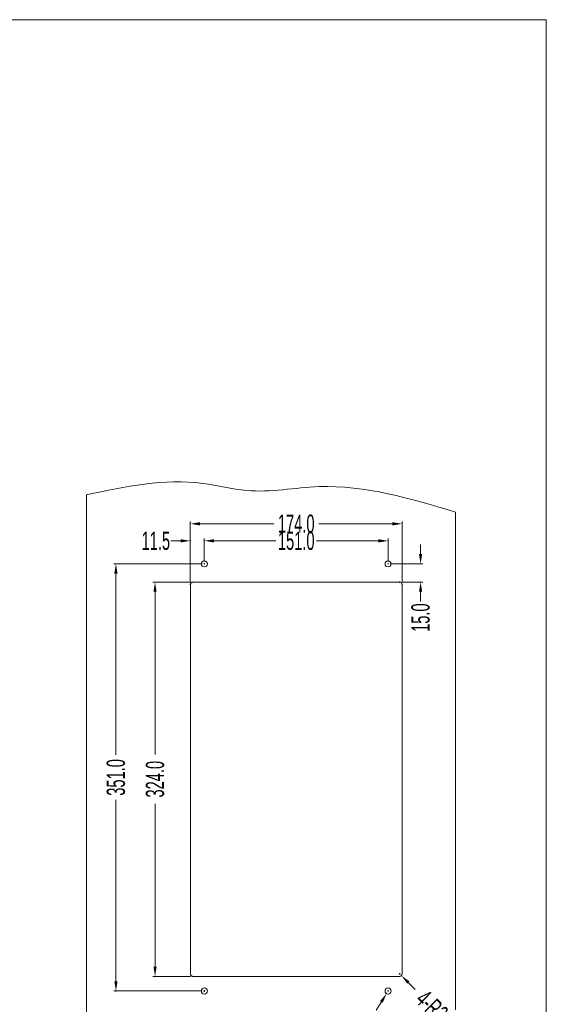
# Model space of a CAD drawing. Header units: millimetres. Extents: x -473 to 23648, y -382 to 1866.
# Tile 162 of 256: x 6679 to 7111, y 38 to 847. Entities that reach past the tile are written whole.
import ezdxf

# ---------------------------------------------------------------- set-up
doc = ezdxf.new("R2010")
doc.units = ezdxf.units.MM
doc.header["$LTSCALE"] = 80
doc.header["$PDMODE"] = 3
doc.header["$PDSIZE"] = 0.3
doc.layers.get('0').update_dxf_attribs({"linetype": 'CONTINUOUS'})
doc.styles.get("Standard").update_dxf_attribs({"font": 'technic_.ttf', "width": 0.7})
doc.dimstyles.get("Standard").update_dxf_attribs({"dimtxt": 3, "dimasz": 3, "dimexe": 0.18, "dimexo": 0.0625, "dimgap": 0.09, "dimtad": 1, "dimdsep": 46, "dimtxsty": 'Standard', "dimcen": 0.09, "dimadec": 0, "dimazin": 0, "dimtol": 1, "dimtp": 0.01, "dimtm": 0.01, "dimtfac": 1, "dimtofl": 0, "dimtmove": 0, "dimatfit": 3, "dimfxl": 1, "dimtolj": 1, "dimarcsym": 0})

# ---------------------------------------------------------------- blocks, each defined once
blk = doc.blocks.new('*D40')
at = {"color": 0, "lineweight": 0, "transparency": 16777216}
for p, q in [((6819.2, 385.1), (6788.2, 385.1)), ((6790, 377.1), (6790, 243.32)), ((6790, 69.1), (6790, 202.89)), ((6819.2, 61.1), (6788.2, 61.1))]:
    blk.add_line(p, q, dxfattribs=at)
for p in [(6821, 385.1), (6790, 61.1), (6821, 61.1)]:
    blk.add_point(p, dxfattribs=at)
for points in [[(6791.33, 377.1), (6788.67, 377.1), (6790, 385.1)], [(6788.67, 69.1), (6791.33, 69.1), (6790, 61.1)]]:
    blk.add_solid(points, dxfattribs=at)
at = {"color": 0, "lineweight": 0, "transparency": 16777216, "insert": (6790, 223.1), "char_height": 15, "attachment_point": 5, "rotation": 90}
blk.add_mtext('\\A1;324.0', dxfattribs=at)
blk = doc.blocks.new('*D46')
at = {"color": 0, "lineweight": 0, "transparency": 16777216}
for p, q in [((6828.7, 400.09), (6756.08, 400.09)), ((6757.88, 392.09), (6757.88, 243.05)), ((6757.88, 57.09), (6757.88, 206.12)), ((6828.7, 49.09), (6756.08, 49.09))]:
    blk.add_line(p, q, dxfattribs=at)
for p in [(6830.5, 400.09), (6757.88, 49.09), (6830.5, 49.09)]:
    blk.add_point(p, dxfattribs=at)
for points in [[(6759.21, 392.09), (6756.55, 392.09), (6757.88, 400.09)], [(6756.55, 57.09), (6759.21, 57.09), (6757.88, 49.09)]]:
    blk.add_solid(points, dxfattribs=at)
at = {"color": 0, "lineweight": 0, "transparency": 16777216, "insert": (6757.88, 224.59), "char_height": 15, "attachment_point": 5, "rotation": 90}
blk.add_mtext('\\A1;351.0', dxfattribs=at)
blk = doc.blocks.new('*D48')
at = {"color": 0, "lineweight": 0, "transparency": 16777216}
for p, q in [((6981, 49.09), (6982, 49.09)), ((6981.5, 48.59), (6981.5, 49.59)), ((6971.79, 33.35), (6975.99, 40.15))]:
    blk.add_line(p, q, dxfattribs=at)
for p in [(6982.82, 51.22), (6980.19, 46.96)]:
    blk.add_point(p, dxfattribs=at)
blk.add_solid([(6974.86, 40.85), (6977.12, 39.45), (6980.19, 46.96)], dxfattribs=at)
at = {"color": 0, "lineweight": 0, "transparency": 16777216, "insert": (6961.63, 16.89), "char_height": 15, "attachment_point": 5, "rotation": 58.31946}
blk.add_mtext('\\A1;4-M5', dxfattribs=at)
blk = doc.blocks.new('*D49')
at = {"color": 0, "lineweight": 0, "transparency": 16777216}
for p, q in [((6990.5, 63.1), (6991.5, 63.1)), ((6991, 62.6), (6991, 63.6)), ((7003.78, 50.42), (6998.1, 56.06))]:
    blk.add_line(p, q, dxfattribs=at)
for p in [(6991, 63.1), (6992.42, 61.69)]:
    blk.add_point(p, dxfattribs=at)
blk.add_solid([(6999.04, 57.01), (6997.16, 55.11), (6992.42, 61.69)], dxfattribs=at)
at = {"color": 0, "lineweight": 0, "transparency": 16777216, "insert": (7017.51, 36.8), "char_height": 15, "attachment_point": 5, "rotation": 315.22353}
blk.add_mtext('\\A1;4-R2', dxfattribs=at)
blk = doc.blocks.new('*D53')
at = {"color": 0, "lineweight": 0, "transparency": 16777216}
for p, q in [((6819, 384.9), (6819, 434.81)), ((6827, 433.01), (6887.54, 433.01)), ((6985, 433.01), (6924.47, 433.01)), ((6993, 384.9), (6993, 434.81))]:
    blk.add_line(p, q, dxfattribs=at)
for p in [(6993, 433.01), (6819, 383.1), (6993, 383.1)]:
    blk.add_point(p, dxfattribs=at)
for points in [[(6827, 434.34), (6827, 431.68), (6819, 433.01)], [(6985, 431.68), (6985, 434.34), (6993, 433.01)]]:
    blk.add_solid(points, dxfattribs=at)
at = {"color": 0, "lineweight": 0, "transparency": 16777216, "insert": (6906, 433.01), "char_height": 15, "attachment_point": 5}
blk.add_mtext('\\A1;174.0', dxfattribs=at)
blk = doc.blocks.new('*D54')
at = {"color": 0, "lineweight": 0, "transparency": 16777216}
for p, q in [((6830.5, 401.89), (6830.5, 420.79)), ((6981.5, 401.89), (6981.5, 420.79)), ((6838.5, 418.99), (6889.29, 418.99)), ((6973.5, 418.99), (6922.72, 418.99))]:
    blk.add_line(p, q, dxfattribs=at)
for p in [(6981.5, 418.99), (6830.5, 400.09), (6981.5, 400.09)]:
    blk.add_point(p, dxfattribs=at)
for points in [[(6838.5, 420.32), (6838.5, 417.66), (6830.5, 418.99)], [(6973.5, 417.66), (6973.5, 420.32), (6981.5, 418.99)]]:
    blk.add_solid(points, dxfattribs=at)
at = {"color": 0, "lineweight": 0, "transparency": 16777216, "insert": (6906, 418.99), "char_height": 15, "attachment_point": 5}
blk.add_mtext('\\A1;151.0', dxfattribs=at)
blk = doc.blocks.new('*D55')
at = {"color": 0, "lineweight": 0, "transparency": 16777216}
for p, q in [((6819, 420.79), (6819, 420.79)), ((6830.5, 420.79), (6830.5, 420.79)), ((6811, 418.99), (6803, 418.99)), ((6838.5, 418.99), (6846.5, 418.99))]:
    blk.add_line(p, q, dxfattribs=at)
for p in [(6819, 418.99), (6819, 418.99), (6830.5, 418.99)]:
    blk.add_point(p, dxfattribs=at)
for points in [[(6811, 417.66), (6811, 420.32), (6819, 418.99)], [(6838.5, 420.32), (6838.5, 417.66), (6830.5, 418.99)]]:
    blk.add_solid(points, dxfattribs=at)
at = {"color": 0, "lineweight": 0, "transparency": 16777216, "insert": (6790.66, 418.99), "char_height": 15, "attachment_point": 5}
blk.add_mtext('\\A1;11.5', dxfattribs=at)
blk = doc.blocks.new('*D56')
at = {"color": 0, "lineweight": 0, "transparency": 16777216}
for p, q in [((7008.19, 408.09), (7008.19, 416.09)), ((6983.3, 400.09), (7009.99, 400.09)), ((6992.8, 385.1), (7009.99, 385.1)), ((7008.19, 377.1), (7008.19, 369.1))]:
    blk.add_line(p, q, dxfattribs=at)
for p in [(6981.5, 400.09), (6991, 385.1), (7008.19, 385.1)]:
    blk.add_point(p, dxfattribs=at)
for points in [[(7006.86, 408.09), (7009.52, 408.09), (7008.19, 400.09)], [(7009.52, 377.1), (7006.86, 377.1), (7008.19, 385.1)]]:
    blk.add_solid(points, dxfattribs=at)
at = {"color": 0, "lineweight": 0, "transparency": 16777216, "insert": (7008.19, 355.89), "char_height": 15, "attachment_point": 5, "rotation": 90}
blk.add_mtext('\\A1;15.0', dxfattribs=at)

msp = doc.modelspace()

# ---------------------------------------------------------------- linework, layer by layer
at = {"lineweight": 0}
for p, q in [((7111.462, 847.262), (4683.85, 847.262)), ((7111.462, -382.445), (7111.462, 847.262)), ((6733.652, 456.76), (6733.652, 17.929)), ((7036.982, 442.554), (7036.982, 33.488)), ((6819.004, 383.103), (6819.004, 63.103)), ((6821.004, 385.103), (6991.004, 385.103)), ((6993.004, 383.103), (6993.004, 63.103)), ((6821.004, 61.103), (6991.004, 61.103))]:
    msp.add_line(p, q, dxfattribs=at)
for centre in [(6830.504, 400.089), (6981.504, 400.089), (6830.504, 49.089), (6981.504, 49.089)]:
    msp.add_circle(centre, 2.5, dxfattribs=at)
for centre, start, end in [((6821.004, 383.103), 90, 180), ((6991.004, 383.103), 0, 90), ((6821.004, 63.103), 180, 270), ((6991.004, 63.103), 270, 0)]:
    msp.add_arc(centre, 2, start, end, dxfattribs=at)
msp.add_spline([(6733.652, 456.76), (6829.367, 466.23), (6865.22, 460.349), (6924.748, 463.525), (7036.982, 442.554)], degree=3, dxfattribs=at)

# ---------------------------------------------------------------- dimensions: what is measured, and where the dimension line sits
at = {"color": 3, "lineweight": 0}
for base, p1, p2, picture, middle in [((6993.004, 433.011), (6819.004, 383.103), (6993.004, 383.103), '*D53', (6906.004, 433.011)), ((6819.004, 418.989), (6830.504, 418.989), (6819.004, 418.989), '*D55', (6790.664, 418.989)), ((6981.504, 418.989), (6830.504, 400.089), (6981.504, 400.089), '*D54', (6906.004, 418.989))]:
    dim = msp.add_linear_dim(base=base, p1=p1, p2=p2, dimstyle='Standard', override={"dimtxt": 15, "dimasz": 8, "dimexe": 1.8, "dimexo": 1.8, "dimtad": 0, "dimdec": 1, "dimzin": 0, "dimdsep": 0, "dimcen": 0.5, "dimtol": 0, "dimtdec": 4, "dimtzin": 0, "dimlwd": 0, "dimlwe": 0}, dxfattribs=at)
    dim.commit()
    dim.dimension.update_dxf_attribs({"geometry": picture, "text_midpoint": middle})
for base, p1, p2, picture, middle in [((7008.189, 385.103), (6981.504, 400.089), (6991.004, 385.103), '*D56', (7008.189, 355.888)), ((6757.881, 49.089), (6830.504, 400.089), (6830.504, 49.089), '*D46', (6757.881, 224.589))]:
    dim = msp.add_linear_dim(base=base, p1=p1, p2=p2, angle=90, dimstyle='Standard', override={"dimtxt": 15, "dimasz": 8, "dimexe": 1.8, "dimexo": 1.8, "dimtad": 0, "dimdec": 1, "dimzin": 0, "dimdsep": 0, "dimcen": 0.5, "dimtol": 0, "dimtdec": 4, "dimtzin": 0, "dimlwd": 0, "dimlwe": 0}, dxfattribs=at)
    dim.commit()
    dim.dimension.update_dxf_attribs({"geometry": picture, "text_midpoint": middle})
dim = msp.add_linear_dim(base=(6789.999, 61.103), p1=(6821.004, 385.103), p2=(6821.004, 61.103), angle=90, dimstyle='Standard', override={"dimtxt": 15, "dimasz": 8, "dimexe": 1.8, "dimexo": 1.8, "dimtad": 0, "dimdec": 1, "dimzin": 0, "dimdsep": 0, "dimcen": 0.5, "dimtol": 0, "dimtdec": 4, "dimtzin": 0, "dimlwd": 0, "dimlwe": 0}, dxfattribs=at)
dim.commit()
dim.dimension.update_dxf_attribs({"geometry": '*D40', "text_midpoint": (6789.999, 223.103), "dimtype": 160})
dim = msp.add_radius_dim(center=(6991.004, 63.103), mpoint=(6992.424, 61.694), text='4-R2', dimstyle='Standard', override={"dimtxt": 15, "dimasz": 8, "dimexe": 1.8, "dimexo": 1.8, "dimtad": 0, "dimdec": 1, "dimzin": 0, "dimdsep": 0, "dimcen": 0.5, "dimtol": 0, "dimtdec": 4, "dimtzin": 0, "dimlwd": 0, "dimlwe": 0}, dxfattribs=at)
dim.commit()
dim.dimension.update_dxf_attribs({"geometry": '*D49', "text_midpoint": (7016.539, 52.474), "dimtype": 164})
dim = msp.add_diameter_dim_2p(p1=(6982.817, 51.217), p2=(6980.191, 46.962), text='4-M5', dimstyle='Standard', override={"dimtxt": 15, "dimasz": 8, "dimexe": 1.8, "dimexo": 1.8, "dimtad": 0, "dimdec": 1, "dimzin": 0, "dimdsep": 0, "dimcen": 0.5, "dimtol": 0, "dimtdec": 4, "dimtzin": 0, "dimlwd": 0, "dimlwe": 0}, dxfattribs=at)
dim.commit()
dim.dimension.update_dxf_attribs({"geometry": '*D48', "text_midpoint": (6961.631, 16.888)})

doc.saveas('drawing.dxf')
